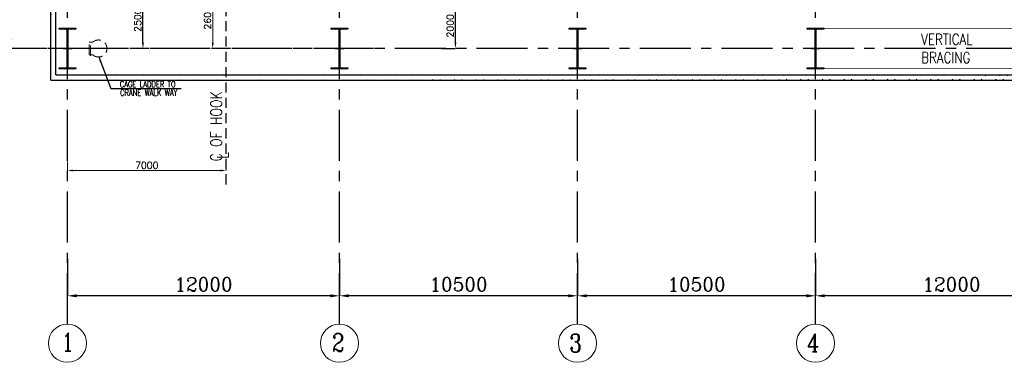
# Model space of a CAD drawing. Header units: inches. Extents: x 0 to 1564127, y -23460 to 23144100.
# Tile 11 of 215: x 23569 to 67006, y 80895 to 95993. Entities that reach past the tile are written whole.
import ezdxf
from ezdxf.enums import TextEntityAlignment as Align

# ---------------------------------------------------------------- set-up
doc = ezdxf.new("R2010")
doc.units = ezdxf.units.IN
doc.header["$LTSCALE"] = 1800
doc.header["$MEASUREMENT"] = 0
doc.linetypes.add('CENTER', pattern=[2, 1.25, -0.25, 0.25, -0.25])
doc.linetypes.add('HIDDEN', pattern=[0.375, 0.25, -0.125])
doc.layers.get('0').update_dxf_attribs({"color": 253, "lineweight": 9})
for name, color, linetype in [('BRACING', 1, 'HIDDEN'), ('CEN', 2, 'CENTER'), ('COL', 1, 'Continuous'), ('DIM', 4, 'Continuous'), ('GRID', 251, 'CENTER'), ('TEXT', 3, 'Continuous'), ('WALL', 6, 'Continuous')]:
    doc.layers.add(name, color=color, linetype=linetype)
doc.layers.add('EQUIP', color=8, linetype='HIDDEN', lineweight=9)
doc.styles.add('ROMANC', font='ROMANC.SHX')
doc.styles.add('ROMANS', font='romans.shx')
doc.styles.get("Standard").update_dxf_attribs({"font": 'arial.ttf'})
doc.dimstyles.new('K2', dxfattribs={"dimtxt": 600, "dimasz": 400, "dimexe": 200, "dimexo": 200, "dimgap": 200, "dimtad": 1, "dimdec": 0, "dimzin": 0, "dimdsep": 46, "dimtxsty": 'ROMANC', "dimcen": 0.09, "dimclrd": 256, "dimclrt": 4, "dimadec": 0, "dimazin": 0, "dimtfac": 1, "dimtdec": 0, "dimtofl": 0, "dimtmove": 1, "dimatfit": 3, "dimfxl": 0.18, "dimtolj": 1, "dimtzin": 0, "dimarcsym": 0})
doc.dimstyles.get("Standard").update_dxf_attribs({"dimtxt": 0.18, "dimasz": 0.18, "dimexe": 0.18, "dimexo": 0.0625, "dimgap": 0.09, "dimtad": 0, "dimtih": 1, "dimtoh": 1, "dimdec": 4, "dimzin": 0, "dimdsep": 46, "dimtxsty": 'Standard', "dimcen": 0.09, "dimadec": 0, "dimazin": 0, "dimtfac": 1, "dimtdec": 4, "dimtofl": 0, "dimtmove": 0, "dimatfit": 3, "dimfxl": 1, "dimtolj": 1, "dimtzin": 0, "dimarcsym": 0})
doc.dimstyles.new('STANDARD1', dxfattribs={"dimtxt": 300, "dimasz": 250, "dimexe": 0, "dimexo": 0, "dimgap": 80, "dimtad": 1, "dimdec": 0, "dimzin": 0, "dimdsep": 46, "dimtxsty": 'ROMANS', "dimcen": 0, "dimclrd": 4, "dimclre": 4, "dimclrt": 7, "dimadec": 0, "dimazin": 0, "dimtfac": 0.09, "dimtdec": 0, "dimtix": 1, "dimtofl": 0, "dimtmove": 0, "dimatfit": 3, "dimfxl": 1, "dimtolj": 1, "dimtzin": 0, "dimarcsym": 0})

# ---------------------------------------------------------------- blocks, each defined once
blk = doc.blocks.new('*D376')
at = {"layer": 'Defpoints', "color": 0, "transparency": 16777216}
for p in [(23826, 108725), (23175, 94725), (23826, 94725)]:
    blk.add_point(p, dxfattribs=at)
at = {"layer": 'DIM', "color": 0, "lineweight": -2, "transparency": 16777216}
for p, q in [((23826, 108725), (23175, 108725)), ((23826, 94725), (23175, 94725))]:
    blk.add_line(p, q, dxfattribs=at)
at = {"layer": 'DIM', "lineweight": -2, "transparency": 16777216}
blk.add_line((23175, 108325), (23175, 95125), dxfattribs=at)
at = {"layer": 'DIM', "transparency": 16777216}
for points in [[(23108, 108325), (23242, 108325), (23175, 108725)], [(23108, 95125), (23242, 95125), (23175, 94725)]]:
    blk.add_solid(points, dxfattribs=at)
at = {"layer": 'DIM', "color": 4, "transparency": 16777216, "insert": (22675, 101725), "char_height": 600, "attachment_point": 5, "rotation": 90, "style": 'ROMANC'}
blk.add_mtext('\\A1;14000', dxfattribs=at)
blk = doc.blocks.new('A-ROW COLUMN')
at = {"layer": 'COL'}
h = blk.add_hatch(dxfattribs=at)
h.set_pattern_fill('ANSI31', color=256, scale=200, style=0)
h.set_pattern_definition([(45, (165226.353, 18853.894), (-17.67767, 17.67767), [])])
h.paths.add_polyline_path([(180799, 40890), (181539, 40890), (181539, 40840), (180799, 40840)])
h.paths.add_polyline_path([(181153, 42590), (181185, 42590), (181185, 40890), (181153, 40890)])
h.paths.add_polyline_path([(180799, 42640), (181539, 42640), (181539, 42590), (180799, 42590)])
blk.add_line((181169, 40840), (181169, 42640))
at = {"layer": 'CEN'}
for p, q in [((181169, 40840), (181169, 42640)), ((180977, 41740), (181360, 41740))]:
    blk.add_line(p, q, dxfattribs=at)
at = {"layer": 'COL'}
for points in [[(180799, 42640), (181539, 42640), (181539, 42590), (180799, 42590)], [(181153, 42590), (181185, 42590), (181185, 40890), (181153, 40890)], [(180799, 40890), (181539, 40890), (181539, 40840), (180799, 40840)]]:
    blk.add_lwpolyline(points, close=True, dxfattribs=at)
blk = doc.blocks.new('*D402')
at = {"layer": 'Defpoints', "color": 0, "transparency": 16777216}
for p in [(58676, 85451), (70676, 84307), (58676, 83825)]:
    blk.add_point(p, dxfattribs=at)
at = {"layer": 'DIM', "color": 0, "lineweight": -2, "transparency": 16777216}
for p, q in [((58676, 85451), (58676, 83825)), ((70676, 84307), (70676, 83825))]:
    blk.add_line(p, q, dxfattribs=at)
at = {"layer": 'DIM', "lineweight": -2, "transparency": 16777216}
blk.add_line((70276, 83825), (59076, 83825), dxfattribs=at)
at = {"layer": 'DIM', "transparency": 16777216}
for points in [[(59076, 83892), (59076, 83758), (58676, 83825)], [(70276, 83892), (70276, 83758), (70676, 83825)]]:
    blk.add_solid(points, dxfattribs=at)
at = {"layer": 'DIM', "color": 4, "transparency": 16777216, "insert": (64676, 84325), "char_height": 600, "attachment_point": 5, "style": 'ROMANC'}
blk.add_mtext('\\A1;12000', dxfattribs=at)
blk = doc.blocks.new('*D403')
at = {"layer": 'Defpoints', "color": 0, "transparency": 16777216}
for p in [(37676, 85451), (48176, 84307), (37676, 83825)]:
    blk.add_point(p, dxfattribs=at)
at = {"layer": 'DIM', "color": 0, "lineweight": -2, "transparency": 16777216}
for p, q in [((37676, 85451), (37676, 83825)), ((48176, 84307), (48176, 83825))]:
    blk.add_line(p, q, dxfattribs=at)
at = {"layer": 'DIM', "lineweight": -2, "transparency": 16777216}
blk.add_line((47776, 83825), (38076, 83825), dxfattribs=at)
at = {"layer": 'DIM', "transparency": 16777216}
for points in [[(38076, 83892), (38076, 83758), (37676, 83825)], [(47776, 83892), (47776, 83758), (48176, 83825)]]:
    blk.add_solid(points, dxfattribs=at)
at = {"layer": 'DIM', "color": 4, "transparency": 16777216, "insert": (42926, 84325), "char_height": 600, "attachment_point": 5, "style": 'ROMANC'}
blk.add_mtext('\\A1;10500', dxfattribs=at)
blk = doc.blocks.new('*D404')
at = {"layer": 'Defpoints', "color": 0, "transparency": 16777216}
for p in [(48176, 85451), (58676, 84307), (48176, 83825)]:
    blk.add_point(p, dxfattribs=at)
at = {"layer": 'DIM', "color": 0, "lineweight": -2, "transparency": 16777216}
for p, q in [((48176, 85451), (48176, 83825)), ((58676, 84307), (58676, 83825))]:
    blk.add_line(p, q, dxfattribs=at)
at = {"layer": 'DIM', "lineweight": -2, "transparency": 16777216}
blk.add_line((58276, 83825), (48576, 83825), dxfattribs=at)
at = {"layer": 'DIM', "transparency": 16777216}
for points in [[(48576, 83892), (48576, 83758), (48176, 83825)], [(58276, 83892), (58276, 83758), (58676, 83825)]]:
    blk.add_solid(points, dxfattribs=at)
at = {"layer": 'DIM', "color": 4, "transparency": 16777216, "insert": (53426, 84325), "char_height": 600, "attachment_point": 5, "style": 'ROMANC'}
blk.add_mtext('\\A1;10500', dxfattribs=at)
blk = doc.blocks.new('*D424')
at = {"layer": 'Defpoints', "color": 0, "transparency": 16777216}
for p in [(42176, 96725), (42792, 96725), (42176, 94725)]:
    blk.add_point(p, dxfattribs=at)
at = {"layer": 'DIM', "color": 4, "lineweight": -2, "transparency": 16777216}
for p, q in [((42176, 96725), (42792, 96725)), ((42792, 94975), (42792, 96475)), ((42176, 94725), (42792, 94725))]:
    blk.add_line(p, q, dxfattribs=at)
at = {"layer": 'DIM', "color": 4, "transparency": 16777216}
for points in [[(42751, 96475), (42834, 96475), (42792, 96725)], [(42751, 94975), (42834, 94975), (42792, 94725)]]:
    blk.add_solid(points, dxfattribs=at)
at = {"layer": 'DIM', "color": 7, "transparency": 16777216, "insert": (42562, 95725), "char_height": 300, "attachment_point": 5, "rotation": 90, "style": 'ROMANS'}
blk.add_mtext('\\A1;2000', dxfattribs=at)
blk = doc.blocks.new('*D425')
at = {"layer": 'Defpoints', "color": 0, "transparency": 16777216}
for p in [(25676, 85451), (37676, 84307), (25676, 83825)]:
    blk.add_point(p, dxfattribs=at)
at = {"layer": 'DIM', "color": 0, "lineweight": -2, "transparency": 16777216}
for p, q in [((25676, 85451), (25676, 83825)), ((37676, 84307), (37676, 83825))]:
    blk.add_line(p, q, dxfattribs=at)
at = {"layer": 'DIM', "lineweight": -2, "transparency": 16777216}
blk.add_line((37276, 83825), (26076, 83825), dxfattribs=at)
at = {"layer": 'DIM', "transparency": 16777216}
for points in [[(26076, 83892), (26076, 83758), (25676, 83825)], [(37276, 83892), (37276, 83758), (37676, 83825)]]:
    blk.add_solid(points, dxfattribs=at)
at = {"layer": 'DIM', "color": 4, "transparency": 16777216, "insert": (31676, 84325), "char_height": 600, "attachment_point": 5, "style": 'ROMANC'}
blk.add_mtext('\\A1;12000', dxfattribs=at)
blk = doc.blocks.new('*D426')
at = {"layer": 'Defpoints', "color": 0, "transparency": 16777216}
for p in [(29007, 97225), (29160, 97225), (29160, 94725)]:
    blk.add_point(p, dxfattribs=at)
at = {"layer": 'DIM', "color": 4, "lineweight": -2, "transparency": 16777216}
for p, q in [((29160, 97225), (29007, 97225)), ((29007, 94975), (29007, 96975)), ((29160, 94725), (29007, 94725))]:
    blk.add_line(p, q, dxfattribs=at)
at = {"layer": 'DIM', "color": 4, "transparency": 16777216}
for points in [[(28966, 96975), (29049, 96975), (29007, 97225)], [(28966, 94975), (29049, 94975), (29007, 94725)]]:
    blk.add_solid(points, dxfattribs=at)
at = {"layer": 'DIM', "color": 7, "transparency": 16777216, "insert": (28777, 95975), "char_height": 300, "attachment_point": 5, "rotation": 90, "style": 'ROMANS'}
blk.add_mtext('\\A1;2500', dxfattribs=at)
blk = doc.blocks.new('*D9')
at = {"layer": 'Defpoints', "color": 0, "transparency": 16777216}
for p in [(6409, 3600), (6992, 3600), (6992, 1000)]:
    blk.add_point(p, dxfattribs=at)
at = {"layer": 'DIM', "color": 4, "lineweight": -2, "transparency": 16777216}
for p, q in [((6992, 3600), (6409, 3600)), ((6409, 1250), (6409, 3350)), ((6992, 1000), (6409, 1000))]:
    blk.add_line(p, q, dxfattribs=at)
at = {"layer": 'DIM', "color": 4, "transparency": 16777216}
for points in [[(6367, 3350), (6451, 3350), (6409, 3600)], [(6367, 1250), (6451, 1250), (6409, 1000)]]:
    blk.add_solid(points, dxfattribs=at)
at = {"layer": 'DIM', "color": 7, "transparency": 16777216, "insert": (6179, 2350), "char_height": 300, "attachment_point": 5, "rotation": 90, "style": 'ROMANS'}
blk.add_mtext('\\A1;2600', dxfattribs=at)
blk = doc.blocks.new('*D10')
at = {"layer": 'Defpoints', "color": 0, "transparency": 16777216}
for p in [(6409, 5300), (7066, 5300), (6992, 3600)]:
    blk.add_point(p, dxfattribs=at)
at = {"layer": 'DIM', "color": 4, "lineweight": -2, "transparency": 16777216}
for p, q in [((7066, 5300), (6409, 5300)), ((6409, 3850), (6409, 5050)), ((6992, 3600), (6409, 3600))]:
    blk.add_line(p, q, dxfattribs=at)
at = {"layer": 'DIM', "color": 4, "transparency": 16777216}
for points in [[(6367, 5050), (6451, 5050), (6409, 5300)], [(6367, 3850), (6451, 3850), (6409, 3600)]]:
    blk.add_solid(points, dxfattribs=at)
at = {"layer": 'DIM', "color": 7, "transparency": 16777216, "insert": (6179, 4486), "char_height": 300, "attachment_point": 5, "rotation": 90, "style": 'ROMANS'}
blk.add_mtext('\\A1;1700', dxfattribs=at)
blk = doc.blocks.new('*D11')
at = {"layer": 'Defpoints', "color": 0, "transparency": 16777216}
for p in [(8821, 31000), (7526, 27650), (9437, 27650)]:
    blk.add_point(p, dxfattribs=at)
at = {"layer": 'DIM', "color": 4, "lineweight": -2, "transparency": 16777216}
for p, q in [((8821, 31000), (9437, 31000)), ((9437, 30750), (9437, 27900)), ((7526, 27650), (9437, 27650))]:
    blk.add_line(p, q, dxfattribs=at)
at = {"layer": 'DIM', "color": 4, "transparency": 16777216}
for points in [[(9395, 30750), (9479, 30750), (9437, 31000)], [(9395, 27900), (9479, 27900), (9437, 27650)]]:
    blk.add_solid(points, dxfattribs=at)
at = {"layer": 'DIM', "color": 7, "transparency": 16777216, "insert": (9207, 29325), "char_height": 300, "attachment_point": 5, "rotation": 90, "style": 'ROMANS'}
blk.add_mtext('\\A1;3350', dxfattribs=at)
blk = doc.blocks.new('*D12')
at = {"layer": 'Defpoints', "color": 0, "transparency": 16777216}
for p in [(7220, 27650), (7456, 26050), (9437, 26050)]:
    blk.add_point(p, dxfattribs=at)
at = {"layer": 'DIM', "color": 4, "lineweight": -2, "transparency": 16777216}
for p, q in [((7220, 27650), (9437, 27650)), ((9437, 27400), (9437, 26300)), ((7456, 26050), (9437, 26050))]:
    blk.add_line(p, q, dxfattribs=at)
at = {"layer": 'DIM', "color": 4, "transparency": 16777216}
for points in [[(9395, 27400), (9479, 27400), (9437, 27650)], [(9395, 26300), (9479, 26300), (9437, 26050)]]:
    blk.add_solid(points, dxfattribs=at)
at = {"layer": 'DIM', "color": 7, "transparency": 16777216, "insert": (9207, 26800), "char_height": 300, "attachment_point": 5, "rotation": 90, "style": 'ROMANS'}
blk.add_mtext('\\A1;1600', dxfattribs=at)
blk = doc.blocks.new('*D13')
at = {"layer": 'Defpoints', "color": 0, "transparency": 16777216}
for p in [(0, -3974), (7000, -3974), (7000, -4377)]:
    blk.add_point(p, dxfattribs=at)
at = {"layer": 'DIM', "color": 4, "lineweight": -2, "transparency": 16777216}
for p, q in [((0, -3974), (0, -4377)), ((7000, -3974), (7000, -4377)), ((250, -4377), (6750, -4377))]:
    blk.add_line(p, q, dxfattribs=at)
at = {"layer": 'DIM', "color": 4, "transparency": 16777216}
for points in [[(250, -4335), (250, -4418), (0, -4377)], [(6750, -4335), (6750, -4418), (7000, -4377)]]:
    blk.add_solid(points, dxfattribs=at)
at = {"layer": 'DIM', "color": 7, "transparency": 16777216, "insert": (3500, -4147), "char_height": 300, "attachment_point": 5, "style": 'ROMANS'}
blk.add_mtext('\\A1;7000', dxfattribs=at)
blk = doc.blocks.new('A$C3EF151E1')
at = {"layer": 'CEN', "linetype": 'HIDDEN'}
blk.add_line((7000, -4994.1), (7000, 31000), dxfattribs=at)
at = {"layer": 'CEN'}
for p, q in [((6468.1, 27650), (5929.8, 27226.3)), ((5929.8, 27226.3), (-7318.2, 27226.3)), ((7065.6, 26050), (-6511, 26050))]:
    blk.add_line(p, q, dxfattribs=at)
for points in [[(6468.1, 27650), (7346.5, 27650)], [(6216.3, 26050), (7421.5, 26050)], [(6269.2, 5300), (7346.5, 5300)], [(6216.3, 3600), (7421.5, 3600)]]:
    blk.add_lwpolyline(points, dxfattribs=at)
at = {"layer": 'EQUIP'}
for points in [[(6814.2, 28090, -0.593417), (6867.3, 28189.6)], [(6867.3, 28189.6, -0.83665), (6927.5, 27117.6)], [(7075.3, 27813.8, -0.575065), (7025.2, 27714.2)], [(7020.4, 27585.8, -0.52945), (7075.1, 27495.1)], [(6927.5, 27117.6, -0.590638), (6862.7, 27207.4)], [(6790.8, 26134.2, -0.328117), (6722.6, 26081.7)], [(6855.5, 26068.9, -0.369388), (6784.5, 26004.7)], [(6855.5, 26068.9, -2.71387), (6945.4, 25899.2)], [(6898.1, 25875.2, -0.449303), (6945.4, 25899.2)], [(6814.2, 5740, -0.593417), (6867.3, 5839.6)], [(6867.3, 5839.6, -0.83665), (6927.5, 4767.6)], [(7020.4, 5235.8, -0.52945), (7075.1, 5145.1)], [(7075.3, 5463.8, -0.575065), (7025.2, 5364.2)], [(6927.5, 4767.6, -0.590638), (6862.7, 4857.4)], [(6790.8, 3684.2, -0.328117), (6722.6, 3631.7)], [(6855.5, 3618.9, -0.369388), (6784.5, 3554.7)], [(6855.5, 3618.9, -2.71387), (6945.4, 3449.2)], [(6898.1, 3425.2, -0.449303), (6945.4, 3449.2)]]:
    blk.add_lwpolyline(points, format="xyb", dxfattribs=at)
for points in [[(6814.2, 28090), (7075.3, 27813.8)], [(6598.7, 27671.9), (6656.6, 27632.7)], [(6622.4, 27671.9), (6598.7, 27671.9)], [(6619.7, 27632.7), (6619.7, 27585.8)], [(6656.6, 27632.7), (6619.7, 27632.7)], [(6619.7, 27585.8), (7020.4, 27585.8)], [(6622.4, 27714.2), (7025.2, 27714.2)], [(6622.4, 27714.2), (6622.4, 27671.9)], [(6862.7, 27207.4), (7075.1, 27495.1)], [(6568.4, 26081.7), (6722.6, 26081.7)], [(6568.4, 26081.7), (6568.4, 26056.3)], [(6790.8, 26134.2), (6799.8, 26158.8), (6810.9, 26182.5), (6824.1, 26205.3), (6839.4, 26226.6), (6856.5, 26246.4), (6875.3, 26264.4), (6895.5, 26280.3), (6917, 26294.1), (6939.4, 26305.6), (6962.6, 26314.8), (6997.2, 26323.9), (7033.5, 26327.9), (7070.5, 26326.6), (7107.5, 26319.7), (7143.4, 26307.1), (7177.4, 26289.2), (7208.6, 26266.4), (7236.3, 26239.3), (7259.9, 26208.7), (7279, 26175.5), (7293.4, 26140.6), (7303.7, 26102), (7308.9, 26061.3), (7308.5, 26019.5), (7302.3, 25977.7), (7290.2, 25937), (7272.5, 25898.6), (7249.8, 25863.5), (7222.6, 25832.7), (7191.8, 25806.9), (7158.5, 25786.4), (7123.7, 25771.7), (7102, 25765.3), (7079.6, 25761), (7056.9, 25758.7), (7034, 25758.5), (7011.1, 25760.4), (6988.5, 25764.4), (6966.3, 25770.4), (6944.7, 25778.5), (6924, 25788.4), (6904.3, 25800.1)], [(6554.1, 26056.3), (6588.9, 26032.9)], [(6568.4, 26056.3), (6554.1, 26056.3)], [(6566.8, 26032.9), (6566.8, 26004.7)], [(6588.9, 26032.9), (6566.8, 26032.9)], [(6566.8, 26004.7), (6784.5, 26004.7)], [(6898.1, 25875.2), (6888.9, 25844.9)], [(6904.3, 25800.1), (6888.9, 25844.9)], [(6814.2, 5740), (7075.3, 5463.8)], [(6598.7, 5321.9), (6656.6, 5282.7)], [(6622.4, 5321.9), (6598.7, 5321.9)], [(6619.7, 5282.7), (6619.7, 5235.8)], [(6656.6, 5282.7), (6619.7, 5282.7)], [(6619.7, 5235.8), (7020.4, 5235.8)], [(6622.4, 5364.2), (7025.2, 5364.2)], [(6622.4, 5364.2), (6622.4, 5321.9)], [(6862.7, 4857.4), (7075.1, 5145.1)], [(6554.1, 3606.3), (6588.9, 3582.9)], [(6568.4, 3606.3), (6554.1, 3606.3)], [(6566.8, 3582.9), (6566.8, 3554.7)], [(6588.9, 3582.9), (6566.8, 3582.9)], [(6566.8, 3554.7), (6784.5, 3554.7)], [(6568.4, 3631.7), (6722.6, 3631.7)], [(6568.4, 3631.7), (6568.4, 3606.3)], [(6790.8, 3684.2), (6799.8, 3708.8), (6810.9, 3732.5), (6824.1, 3755.3), (6839.4, 3776.6), (6856.5, 3796.4), (6875.3, 3814.4), (6895.5, 3830.3), (6917, 3844.1), (6939.4, 3855.6), (6962.6, 3864.8), (6997.2, 3873.9), (7033.5, 3877.9), (7070.5, 3876.6), (7107.5, 3869.7), (7143.4, 3857.1), (7177.4, 3839.2), (7208.6, 3816.4), (7236.3, 3789.3), (7259.9, 3758.7), (7279, 3725.5), (7293.4, 3690.6), (7303.7, 3652), (7308.9, 3611.3), (7308.5, 3569.5), (7302.3, 3527.7), (7290.2, 3487), (7272.5, 3448.6), (7249.8, 3413.5), (7222.6, 3382.7), (7191.8, 3356.9), (7158.5, 3336.4), (7123.7, 3321.7), (7102, 3315.3), (7079.6, 3311), (7056.9, 3308.7), (7034, 3308.5), (7011.1, 3310.4), (6988.5, 3314.4), (6966.3, 3320.4), (6944.7, 3328.5), (6924, 3338.4), (6904.3, 3350.1)], [(6898.1, 3425.2), (6888.9, 3394.9)], [(6904.3, 3350.1), (6888.9, 3394.9)]]:
    blk.add_lwpolyline(points, dxfattribs=at)
at = {"layer": 'TEXT', "style": 'ROMANS'}
for s, p in [('C OF MAIN HOOK', (-7214.6, 27369.5)), ('L', (-7076.3, 27267.3)), ('APPROACH', (-5020.6, 26732.3)), ('C OF AUX HOOK', (-6151.3, 26223.6)), ('L', (-6008.5, 26089.7)), ('APPROACH', (-5335.7, 25483.1))]:
    blk.add_text(s, height=400, dxfattribs=at).set_placement(p)
at = {"layer": 'TEXT', "color": 3, "style": 'ROMANS', "width": 0.8}
for s, p in [('C OF HOOK', (6815.8, -3974.2)), ('L', (7110.3, -3861.6))]:
    blk.add_text(s, height=500, rotation=90, dxfattribs=at).set_placement(p)
at = {"layer": 'DIM'}
dim = blk.add_linear_dim(base=(9437.1, 27650), p1=(8821.4, 31000), p2=(7526.1, 27650), angle=90, dimstyle='STANDARD1', dxfattribs=at)
dim.commit()
dim.dimension.update_dxf_attribs({"geometry": '*D11', "text_midpoint": (9207.1, 29325)})
for base, p1, p2, picture, middle in [((9437.1, 26050), (7219.6, 27650), (7456.3, 26050), '*D12', (9437.1, 26800)), ((6408.9, 5300), (6992.3, 3600), (7065.7, 5300), '*D10', (6408.9, 4486.1)), ((6408.9, 3600), (6992.3, 1000), (6992.3, 3600), '*D9', (6408.9, 2350))]:
    dim = blk.add_linear_dim(base=base, p1=p1, p2=p2, angle=90, dimstyle='STANDARD1', dxfattribs=at)
    dim.commit()
    dim.dimension.update_dxf_attribs({"geometry": picture, "text_midpoint": middle, "dimtype": 128})
dim = blk.add_linear_dim(base=(7000, -4376.6), p1=(0, -3974.4), p2=(7000, -3974.4), dimstyle='STANDARD1', dxfattribs=at)
dim.commit()
dim.dimension.update_dxf_attribs({"geometry": '*D13', "text_midpoint": (3500, -4146.6)})

msp = doc.modelspace()

# ---------------------------------------------------------------- hatches: boundary and pattern name
h = msp.add_hatch()
h.set_pattern_fill('ANSI32', color=256, scale=1800, style=0)
edge = h.paths.add_edge_path()
edge.add_line((25165.76, 93565.31), (25165.76, 115050.31))
edge.add_line((24935.76, 93335.31), (24935.76, 115050.31))
h = msp.add_hatch()
h.set_pattern_fill('ANSI32', color=256, scale=1800, style=0)
edge = h.paths.add_edge_path()
edge.add_line((24935.76, 93335.31), (270915.76, 93335.31))
edge.add_line((25165.76, 93565.31), (270685.76, 93565.31))

# ---------------------------------------------------------------- linework, layer by layer
for centre in [(25675.76, 81735.38), (25675.76, 81735.38), (37675.76, 81735.38), (37675.76, 81735.38), (48175.76, 81735.38), (48175.76, 81735.38), (58675.76, 81735.38), (58675.76, 81735.38)]:
    msp.add_circle(centre, 840.34)
at = {"layer": 'BRACING', "const_width": 40}
for points in [[(59045.76, 95600.31), (70305.76, 95600.31)], [(59045.76, 93850.31), (70305.76, 93850.31)]]:
    msp.add_lwpolyline(points, dxfattribs=at)
at = {"layer": 'EQUIP'}
for p, q in [((26632.76, 94444.06), (26632.76, 95006.56)), ((26795.53, 95006.56), (26632.76, 95006.56)), ((26691.63, 94400.99), (26691.63, 95041.79)), ((26632.76, 94444.06), (26795.53, 94444.06))]:
    msp.add_line(p, q, dxfattribs=at)
msp.add_arc((27043.56, 94725.31), 375, 228.590378, 131.409622, dxfattribs=at)
at = {"layer": 'GRID'}
for p, q in [((48175.76, 82575.72), (48175.76, 164173.79)), ((58675.76, 82575.72), (58675.76, 164173.79)), ((25675.76, 82575.72), (25675.76, 141225.31)), ((37675.76, 82575.72), (37675.76, 114525.31)), ((153975.76, 94725.31), (18875.76, 94725.31)), ((39175.76, 94725.31), (24175.76, 94725.31))]:
    msp.add_line(p, q, dxfattribs=at)
at = {"layer": 'WALL'}
for p, q in [((24935.76, 93335.31), (24935.76, 115050.31)), ((25165.76, 93565.31), (25165.76, 115050.31)), ((25165.76, 93565.31), (270685.76, 93565.31)), ((24935.76, 93335.31), (270915.76, 93335.31))]:
    msp.add_line(p, q, dxfattribs=at)

# ---------------------------------------------------------------- block references
msp.add_blockref('A$C3EF151E1', (25675.76, 93725.31))
at = {"layer": 'COL'}
for p in [(-155492.78, 52985.56), (-143492.78, 52985.56), (-132992.78, 52985.56), (-122492.78, 52985.56)]:
    msp.add_blockref('A-ROW COLUMN', p, dxfattribs=at)

# ---------------------------------------------------------------- texts
at = {"layer": 'TEXT', "style": 'ROMANS', "width": 0.8}
for s, p in [('CAGE LADDER TO', (29214.88, 93148.21)), ('CRANE WALK WAY', (29261.17, 92778.21))]:
    msp.add_text(s, height=270, dxfattribs=at).set_placement(p, align=Align.MIDDLE)
at = {"layer": 'TEXT', "style": 'ROMANC', "width": 0.8}
for s, p in [('1', (25412.29, 81381.07)), ('2', (37346.7, 81365.06)), ('3', (47814.83, 81339.14)), ('4', (58300.85, 81348.64))]:
    msp.add_text(s, height=800, dxfattribs=at).set_placement(p)
at = {"layer": 'TEXT', "insert": (63339.93, 95365.31), "char_height": 480, "width": 2515.419, "attachment_point": 1, "style": 'ROMANS'}
msp.add_mtext('{\\W0.8;VERTICAL BRACING}', dxfattribs=at)

# ---------------------------------------------------------------- dimensions: what is measured, and where the dimension line sits
at = {"layer": 'DIM'}
for base, p1, p2, angle, picture, middle in [((23174.91, 94725.31), (23825.83, 108725.31), (23825.83, 94725.31), 90, '*D376', (22674.91, 101725.31)), ((25675.76, 83825.02), (37675.76, 84306.69), (25675.76, 85450.59), 180, '*D425', (31675.76, 84325.02)), ((37675.76, 83825.02), (48175.76, 84306.69), (37675.76, 85450.59), 180, '*D403', (42925.76, 84325.02)), ((48175.76, 83825.02), (58675.76, 84306.69), (48175.76, 85450.59), 180, '*D404', (53425.76, 84325.02)), ((58675.76, 83825.02), (70675.76, 84306.69), (58675.76, 85450.59), 180, '*D402', (64675.76, 84325.02))]:
    dim = msp.add_linear_dim(base=base, p1=p1, p2=p2, angle=angle, dimstyle='K2', override={"dimexe": 0, "dimexo": 0}, dxfattribs=at)
    dim.commit()
    dim.dimension.update_dxf_attribs({"geometry": picture, "text_midpoint": middle})
for base, p1, p2, picture, middle in [((29007.49, 97225.31), (29159.98, 94725.31), (29159.98, 97225.31), '*D426', (28777.49, 95975.31)), ((42792.37, 96725.31), (42175.76, 94725.31), (42175.76, 96725.31), '*D424', (42562.37, 95725.31))]:
    dim = msp.add_linear_dim(base=base, p1=p1, p2=p2, angle=90, dimstyle='STANDARD1', dxfattribs=at)
    dim.commit()
    dim.dimension.update_dxf_attribs({"geometry": picture, "text_midpoint": middle})

# ---------------------------------------------------------------- leaders
msp.add_leader([(27056.14, 94350.52), (27595.87, 92963.21), (30692.4, 92963.21)], dimstyle='Standard', override={"dimscale": 1, "dimtxt": 250, "dimasz": 250, "dimexo": 10, "dimgap": 75, "dimtad": 0, "dimtxsty": 'ROMANS', "dimclrd": 256, "dimclre": 256, "dimclrt": 256, "dimtix": 0}, dxfattribs=at)

doc.saveas('drawing.dxf')
